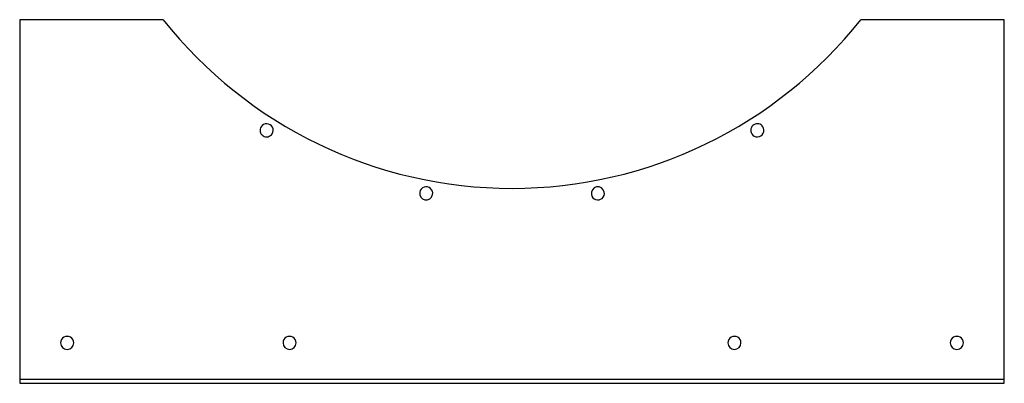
# Model space of a CAD drawing. Header units: millimetres. Extents: x -487 to 487, y -180 to 180.
import ezdxf

# ---------------------------------------------------------------- set-up
doc = ezdxf.new("R2010")
doc.units = ezdxf.units.MM
doc.layers.add('HIDDEN', color=7, linetype='Continuous')
doc.layers.add('THICK', color=7, linetype='Continuous')

msp = doc.modelspace()

# ---------------------------------------------------------------- linework, layer by layer
at = {"layer": 'HIDDEN'}
for p, q in [((-487, 180), (-487, 180)), ((-345.07, 180), (-345.07, 180)), ((345.07, 180), (345.07, 180)), ((487, 180), (487, 180)), ((-487, -176), (487, -176)), ((-487, -176), (-487, -176)), ((-487, -180), (-487, -180)), ((487, -176), (487, -176)), ((487, -180), (487, -180))]:
    msp.add_line(p, q, dxfattribs=at)
at = {"layer": 'THICK'}
for p, q in [((-345.07, 180), (-487, 180)), ((-487, 180), (-487, -180)), ((487, 180), (345.07, 180)), ((487, -180), (487, 180)), ((-487, -180), (487, -180))]:
    msp.add_line(p, q, dxfattribs=at)
for centre, radius, start, end in [((0, 453), 440, 218.34936, 321.65067), ((-242.73, 70.52), 6.5, 147.6, 327.59998), ((-242.73, 70.52), 6.5, 327.59998, 147.6), ((242.73, 70.52), 6.5, 32.40002, 212.4), ((242.73, 70.52), 6.5, 212.4, 32.40002), ((-84.88, 8.02), 6.5, 349.19997, 169.19999), ((84.88, 8.02), 6.5, 10.80003, 190.80001), ((-84.88, 8.02), 6.5, 169.19999, 349.19997), ((84.88, 8.02), 6.5, 190.80001, 10.80003), ((-440, -140), 6.5, 0, 180.00002), ((-220, -140), 6.5, 0, 180.00002), ((220, -140), 6.5, 0, 180.00002), ((440, -140), 6.5, 0, 180.00002), ((-440, -140), 6.5, 180.00002, 0), ((-220, -140), 6.5, 180.00002, 0), ((220, -140), 6.5, 180.00002, 0), ((440, -140), 6.5, 180.00002, 0)]:
    msp.add_arc(centre, radius, start, end, dxfattribs=at)

doc.saveas('drawing.dxf')
